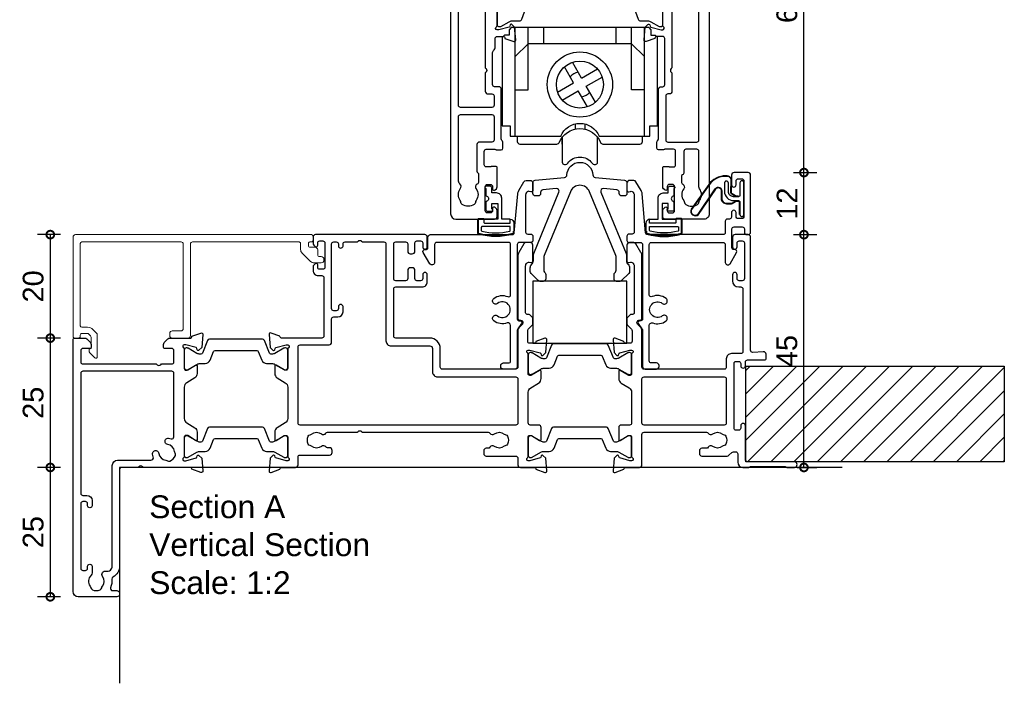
# Model space of a CAD drawing. Header units: millimetres. Extents: x -5338 to 20549, y -6356 to 8276.
# Tile 157 of 176: x 13194 to 13385, y 4658 to 4786. Entities that reach past the tile are written whole.
import ezdxf

# ---------------------------------------------------------------- set-up
doc = ezdxf.new("R2010")
doc.units = ezdxf.units.MM
doc.header["$PDMODE"] = 1
doc.header["$PDSIZE"] = 5
for name, color, linetype in [('Extrusion', 2, 'Continuous'), ('Gray', 8, 'Continuous'), ('polyamide', 6, 'Continuous'), ('Seals', 1, 'Continuous')]:
    doc.layers.add(name, color=color, linetype=linetype)
doc.layers.add('UNO-Dark Grey', color=7, linetype='Continuous', lineweight=13, true_color=0x44474e)
doc.styles.add('UNO Text', font='arial.ttf')
doc.dimstyles.new('UNO', dxfattribs={"dimtxt": 2, "dimasz": 1.5, "dimexe": 1.25, "dimexo": 0.625, "dimtad": 1, "dimdec": 1, "dimzin": 9, "dimtxsty": 'UNO Text', "dimblk": 'DOTSMALL', "dimcen": 2.5, "dimadec": 0, "dimazin": 0, "dimtfac": 1, "dimtdec": 1, "dimtmove": 0, "dimatfit": 3, "dimfxl": 1, "dimfxlon": 1, "dimarcsym": 0})

# ---------------------------------------------------------------- blocks, each defined once
blk = doc.blocks.new('523000')
at = {"layer": 'Extrusion'}
for points in [[(40.3, 25, -0.414214), (40, 25.3), (40, 25.36), (38.3, 25.98, 0.548619), (37.9, 25.67), (38.12, 23.2), (38.66, 22.66, 0.57735), (38.99, 22.75), (39.07, 23.02, -0.267949), (39.21, 23.17), (41.2, 23.7), (41.5, 23.7, -0.767327), (41.65, 23.14, 0.267949), (41.5, 22.88), (41.5, 19.1, -0.414214), (41.2, 18.8), (40.98, 18.8, -0.137872), (40.83, 18.84), (39.3, 19.77, 0.592116), (39, 19.6), (39, 18.18, 0.261413), (39.48, 17.32), (41.02, 16.38, -0.261413), (41.5, 15.53), (41.5, 9.47, -0.261413), (41.02, 8.62), (39.48, 7.68, 0.261413), (39, 6.82), (39, 5.4, 0.592197), (39.3, 5.23), (40.83, 6.16, -0.137872), (40.98, 6.2), (41.2, 6.2, -0.414214), (41.5, 5.9), (41.5, 2.12, 0.267949), (41.65, 1.86, -0.767327), (41.5, 1.3), (41.2, 1.3), (39.21, 1.83, -0.267949), (39.07, 1.97), (38.99, 2.25, 0.57735), (38.66, 2.34), (38.12, 1.8), (37.9, -0.67, 0.548619), (38.3, -0.98), (40, -0.36), (40, -0.3, -0.414214), (40.3, 0), (43, 0, 0.414204), (43.5, 0.5), (43.5, 2, -0.414209), (43.9, 2.4), (49.6, 2.4, 0.414214), (50.1, 2.9), (50.1, 3.3, 0.414214), (49.6, 3.8), (49.19, 3.8, -0.232669), (48.87, 3.96, 0.413695), (48.03, 4.07, -0.347914), (46.13, 4.1, 0.12305), (45.82, 4.24, -0.239143), (45.47, 4.52, -0.223031), (45.47, 6.03, -0.239134), (45.82, 6.31, 0.12305), (46.13, 6.45, -0.348271), (48.03, 6.48, 0.431749), (48.89, 6.62, -0.24887), (49.22, 6.8), (54.95, 6.8), (55.1, 6.95, -0.414214), (55.8, 6.95), (55.95, 6.8), (80.28, 6.8, -0.24887), (80.61, 6.62, 0.431749), (81.47, 6.48, -0.348271), (83.37, 6.45, 0.12305), (83.68, 6.31, -0.239134), (84.03, 6.03, -0.223031), (84.03, 4.52, -0.239143), (83.68, 4.24, 0.12305), (83.37, 4.1, -0.347914), (81.47, 4.07, 0.449553), (80.59, 3.9, -0.264766), (80.24, 3.7), (79.9, 3.7, 0.414214), (79.4, 3.2), (79.4, 2.7, 0.414214), (79.9, 2.2), (85.6, 2.2, -0.414214), (86, 1.8), (86, 0.5, 0.414214), (86.5, 0), (89.2, 0, -0.414214), (89.5, -0.3), (89.5, -0.36), (91.2, -0.98, 0.548619), (91.6, -0.67), (91.38, 1.8), (90.84, 2.34, 0.57735), (90.51, 2.25), (90.43, 1.97, -0.267949), (90.29, 1.83), (88.3, 1.3), (88, 1.3, -0.767327), (87.85, 1.86, 0.267949), (88, 2.12), (88, 5.9, -0.414214), (88.3, 6.2), (88.52, 6.2, -0.137872), (88.67, 6.16), (90.2, 5.23, 0.585524), (90.5, 5.4), (90.5, 7.7, 0.414214), (90, 8.2), (88.4, 8.2, -0.414214), (88, 8.6), (88, 14.53, -0.261414), (88.48, 15.38), (90.02, 16.32, 0.261413), (90.5, 17.18), (90.5, 18.6, 0.585524), (90.2, 18.77), (88.67, 17.84, -0.137872), (88.52, 17.8), (88.3, 17.8, -0.414214), (88, 18.1), (88, 21.88, 0.267949), (87.85, 22.14, -0.767327), (88, 22.7), (88.3, 22.7), (90.29, 22.17, -0.267949), (90.43, 22.02), (90.51, 21.75, 0.57735), (90.84, 21.66), (91.38, 22.2), (91.6, 24.67, 0.548619), (91.2, 24.98), (89.5, 24.36), (89.5, 24.3, -0.414215), (89.2, 24), (88.3, 24, -0.41421), (87.9, 24.4), (87.9, 26.44, -0.198912), (88.02, 26.72), (88.78, 27.49, 0.198912), (88.9, 27.77), (88.9, 28.74, 0.198912), (88.78, 29.02), (88.31, 29.49, 0.198912), (88.1, 29.58), (87.8, 29.58, -0.414214), (87.5, 29.88), (87.5, 38.99, -0.131653), (87.57, 39.24), (87.68, 39.43, -0.329485), (88.22, 39.67), (88.52, 39.6, 0.493145), (88.9, 39.89), (88.9, 42.98, 0.414213), (88.4, 43.48), (87.59, 43.48, 0.259846), (87.16, 43.22), (86.2, 41.57, 0.131653), (86, 40.82), (86, 28.78, 0.407752), (86.3, 28.48), (86.59, 28.48, -0.593276), (86.87, 27.7), (86.29, 27.12, 0.198843), (86, 26.41), (86, 19.4, -0.413819), (85.6, 19), (71.4, 19, -0.414214), (71, 19.4), (71, 23, 0.414214), (69, 25), (62.4, 25, -0.414214), (62, 25.4), (62, 34.5, -0.41422), (62.4, 34.9), (67.5, 34.9, 0.414222), (68.5, 35.9), (68.5, 37.25, 1), (67.6, 37.25), (67.6, 36.5, -0.414212), (67.2, 36.1), (66.5, 36.1, -0.414214), (66.1, 36.5), (66.1, 38.1, 0.414214), (65.6, 38.6), (65.2, 38.6, 0.414214), (64.7, 38.1), (64.7, 36.5, -0.414214), (64.3, 36.1), (62.4, 36.1, -0.414214), (62, 36.5), (62, 43.2, -0.414213), (62.4, 43.6), (64.3, 43.6, -0.414214), (64.7, 43.2), (64.7, 41.8, 0.414214), (65.2, 41.3), (65.6, 41.3, 0.414214), (66.1, 41.8), (66.1, 43.4, -0.414213), (66.5, 43.8), (67.2, 43.8, -0.414214), (67.6, 43.4), (67.6, 42.65, 1), (68.5, 42.65), (68.5, 44.5, 0.414214), (68, 45), (46.9, 45, 0.414214), (46.4, 44.5), (46.4, 43.33, 0.198912), (46.55, 42.98), (46.79, 42.74, 0.198912), (47, 42.65, 0.414214), (47.3, 42.95), (47.3, 43.4, -0.414224), (47.7, 43.8), (48.3, 43.8, -0.414198), (48.7, 43.4), (48.7, 38.7, -0.414229), (48.3, 38.3), (47.7, 38.3, -0.414281), (47.3, 38.7), (47.3, 39.15, 0.414214), (47, 39.45, 0.198912), (46.79, 39.36), (46.55, 39.12, 0.198912), (46.4, 38.77), (46.4, 38.1, 0.414222), (47.4, 37.1), (48.1, 37.1, -0.414212), (48.5, 36.7), (48.5, 25.4, -0.414214), (48.1, 25)], [(52.6, 43.6), (54.95, 43.6), (55.1, 43.75, -0.414214), (55.8, 43.75), (55.95, 43.6), (60.1, 43.6, -0.414214), (60.5, 43.2), (60.5, 24.5, 0.414214), (61.5, 23.5), (69, 23.5, -0.414214), (69.5, 23), (69.5, 18.5, 0.414215), (70.5, 17.5), (85.6, 17.5, -0.414214), (86, 17.1), (86, 8.6, -0.414214), (85.6, 8.2), (43.9, 8.2, -0.414213), (43.5, 8.6), (43.5, 23.3, -0.414215), (43.9, 23.7), (49.5, 23.7, 0.414214), (50, 24.2), (50, 28.7, -0.414199), (50.4, 29.1), (51.2, 29.1, 0.414202), (52.2, 30.1), (52.2, 31.1, 0.889365), (51.3, 31.1), (51.3, 30.7, -0.414214), (50.9, 30.3), (50.4, 30.3, -0.414202), (50, 30.7), (50, 43.2, -0.414213), (50.4, 43.6), (50.9, 43.6, -0.414215), (51.3, 43.2), (51.3, 42.8, 0.889355), (52.2, 42.8), (52.2, 43.2, -0.414227)], [(128.5, 2.62), (128.5, 1, 0.41415), (129.5, 0), (130.63, 0, 0.198962), (130.84, 0.09), (130.86, 0.11, -0.198912), (131.07, 0.2), (137.55, 0.2, -0.198912), (137.77, 0.11), (137.79, 0.09, 0.198912), (138, 0), (139.5, 0, 0.909045), (139.5, 1.1), (130.4, 1.1, -0.414214), (130, 1.5), (130, 8.05, 0.999958), (129.1, 8.05), (129.1, 7.6, -0.414214), (128.7, 7.2), (128.2, 7.2, -0.414202), (127.8, 7.6), (127.8, 20.1, -0.414213), (128.2, 20.5), (128.7, 20.5, -0.414215), (129.1, 20.1), (129.1, 19.65, 0.999887), (130, 19.65), (130, 20.4, -0.414219), (130.4, 20.8), (133.7, 20.8, 0.414214), (134, 21.1), (134, 21.87, 0.440011), (133.46, 22.36), (131.42, 22.24, -0.432533), (131, 22.64), (131, 44.5, 0.414214), (130.5, 45), (128, 45, 0.414214), (127.5, 44.5), (127.5, 42.65, 1), (128.4, 42.65), (128.4, 43.4, -0.414214), (128.8, 43.8), (129.4, 43.8, -0.414214), (129.8, 43.4), (129.8, 36.5, -0.414214), (129.4, 36.1), (128.8, 36.1, -0.414214), (128.4, 36.5), (128.4, 37.25, 1), (127.5, 37.25), (127.5, 36.1, 0.414211), (128.7, 34.9), (129.1, 34.9, -0.414213), (129.5, 34.5), (129.5, 22.4, -0.414212), (129.1, 22), (127.3, 22, 0.414214), (126.3, 21), (126.3, 19.4, -0.414214), (125.9, 19), (110.4, 19, -0.41431), (110, 19.4), (110, 26.41, 0.198912), (109.71, 27.12), (109.13, 27.7, -0.593276), (109.41, 28.48), (109.7, 28.48, 0.407752), (110, 28.78), (110, 40.82, 0.131653), (109.8, 41.57), (108.84, 43.22, 0.259212), (108.41, 43.48), (107.6, 43.48, 0.414213), (107.1, 42.98), (107.1, 39.89, 0.493145), (107.48, 39.6), (107.78, 39.67, -0.329451), (108.32, 39.43), (108.43, 39.24, -0.131652), (108.5, 38.99), (108.5, 29.88, -0.414214), (108.2, 29.58), (107.9, 29.58, 0.198912), (107.69, 29.49), (107.18, 28.98, 0.198912), (107.1, 28.77), (107.1, 27.74, 0.198912), (107.18, 27.53), (107.98, 26.72, -0.198912), (108.1, 26.44), (108.1, 24.4, -0.414211), (107.7, 24), (106.8, 24, -0.414218), (106.5, 24.3), (106.5, 24.36), (104.8, 24.98, 0.548619), (104.4, 24.67), (104.62, 22.2), (105.16, 21.66, 0.57735), (105.49, 21.75), (105.57, 22.02, -0.267949), (105.71, 22.17), (107.66, 22.69, -0.065543), (107.74, 22.7), (108, 22.7, -0.767332), (108.15, 22.14, 0.267949), (108, 21.88), (108, 18.1, -0.414214), (107.7, 17.8), (107.48, 17.8, -0.137872), (107.33, 17.84), (105.8, 18.77, 0.585524), (105.5, 18.6), (105.5, 17.18, 0.261413), (105.98, 16.32), (107.52, 15.38, -0.261413), (108, 14.53), (108, 8.6, -0.414218), (107.6, 8.2), (106, 8.2, 0.414451), (105.5, 7.7), (105.5, 5.4, 0.585524), (105.8, 5.23), (107.33, 6.16, -0.137872), (107.48, 6.2), (107.7, 6.2, -0.414214), (108, 5.9), (108, 2.12, 0.267949), (108.15, 1.86, -0.767327), (108, 1.3), (107.74, 1.3, -0.065543), (107.66, 1.31), (105.71, 1.83, -0.267949), (105.57, 1.97), (105.49, 2.25, 0.57735), (105.16, 2.34), (104.62, 1.8), (104.4, -0.67, 0.548619), (104.8, -0.98), (106.5, -0.36), (106.5, -0.3, -0.413627), (106.8, 0), (109.5, 0, 0.413574), (110, 0.5), (110, 6.4, -0.415226), (110.4, 6.8), (122.48, 6.8, -0.248869), (122.81, 6.62, 0.431747), (123.67, 6.48, -0.348271), (125.57, 6.45, 0.12305), (125.88, 6.31, -0.239134), (126.23, 6.03, -0.223031), (126.23, 4.52, -0.239143), (125.88, 4.24, 0.12305), (125.57, 4.1, -0.347914), (123.67, 4.07, 0.449552), (122.79, 3.9, -0.264766), (122.44, 3.7), (121.6, 3.7, 0.414214), (121.1, 3.2), (121.1, 2.7, 0.414214), (121.6, 2.2), (126.47, 2.2, 0.198912), (126.82, 2.35), (127.35, 2.88, -0.198912), (127.71, 3.02), (128.1, 3.02, -0.414214)], [(23.52, 17.32), (21.98, 16.38, 0.261413), (21.5, 15.53), (21.5, 9.47, 0.261413), (21.98, 8.62), (23.52, 7.68, -0.261413), (24, 6.82), (24, 5.4, -0.585524), (23.7, 5.23), (22.17, 6.16, 0.137872), (22.02, 6.2), (21.8, 6.2, 0.414214), (21.5, 5.9), (21.5, 2.12, -0.267769), (21.35, 1.86, 0.76736), (21.5, 1.3), (21.76, 1.3, 0.065543), (21.84, 1.31), (23.79, 1.83, 0.267949), (23.93, 1.97), (24.01, 2.25, -0.57735), (24.34, 2.34), (24.88, 1.8), (25.1, -0.67, -0.548619), (24.7, -0.98), (23, -0.36), (23, -0.3, 0.414071), (22.7, 0), (13.6, 0), (13.45, 0.15, 0.414214), (12.75, 0.15), (12.6, 0), (9.4, 0, 0.414214), (9, -0.4), (9, -19.07, -0.277503), (7.71, -21.19, 0.316398), (7.5, -21.6, -0.138989), (7.26, -23.24, 0.543442), (7.63, -23.8), (8.5, -23.8, -0.414081), (9, -24.3), (9, -24.5, -0.414214), (8.5, -25), (1, -25, -0.414213), (0, -24), (0, 24.7, -0.414214), (0.3, 25), (2.29, 25, -0.198912), (2.65, 24.85), (3.35, 24.15, -0.198913), (3.5, 23.79), (3.5, 23.3, -0.414214), (3.2, 23), (1.9, 23, 0.414214), (1.5, 22.6), (1.5, 20.4, 0.414214), (1.9, 20), (16.1, 20), (16.25, 19.85, 0.414214), (16.95, 19.85), (17.1, 20), (19.1, 20, 0.414214), (19.5, 20.4), (19.5, 22.6, 0.414214), (19.1, 23), (17.8, 23, -0.414214), (17.5, 23.3), (17.5, 23.79, -0.2), (17.65, 24.15), (18.35, 24.85, -0.2), (18.71, 25), (22.7, 25, 0.414071), (23, 25.3), (23, 25.36), (24.7, 25.98, -0.548619), (25.1, 25.67), (24.88, 23.2), (24.34, 22.66, -0.57735), (24.01, 22.75), (23.93, 23.02, 0.267949), (23.79, 23.17), (21.84, 23.69, 0.065543), (21.76, 23.7), (21.5, 23.7, 0.76736), (21.35, 23.14, -0.267949), (21.5, 22.88), (21.5, 19.1, 0.414214), (21.8, 18.8), (22.02, 18.8, 0.137872), (22.17, 18.84), (23.7, 19.77, -0.585524), (24, 19.6), (24, 18.18, -0.261413)], [(19.5, 18.2, 0.414214), (19.1, 18.6), (1.9, 18.6, 0.414214), (1.5, 18.2), (1.5, -5, 0.414214), (1.9, -5.4), (2.7, -5.4, -0.414202), (3.7, -6.4), (3.7, -7.4, -0.889365), (2.8, -7.4), (2.8, -7, 0.414214), (2.4, -6.6), (1.9, -6.6, 0.414202), (1.5, -7), (1.5, -19.5, 0.414213), (1.9, -19.9), (2.4, -19.9, 0.414215), (2.8, -19.5), (2.8, -19.1, -0.889355), (3.7, -19.1), (3.7, -20.39, -0.219162), (3.49, -20.85, 0.403571), (3.32, -22.97, -0.12305), (3.46, -23.28, 0.239134), (3.74, -23.63, 0.221126), (5.26, -23.63, 0.239134), (5.54, -23.28, -0.12305), (5.68, -22.97, 0.347448), (5.72, -21.07, -0.702074), (6.38, -20.04, 0.481745), (7.6, -19.06), (7.6, 0.4, -0.414156), (8.6, 1.4), (15.04, 1.4, 0.513003), (15.51, 2.06, -0.048433), (15.39, 2.57, -1.000832), (16.58, 2.73, 0.348271), (17.95, 1.41, -0.12305), (18.27, 1.3, 0.239134), (18.72, 1.24, 0.221428), (19.79, 2.31, 0.239134), (19.74, 2.76, -0.12305), (19.62, 3.08, 0.348271), (18.3, 4.45, -1.000832), (18.46, 5.64, -0.04846), (18.97, 5.52, 0.513039), (19.5, 5.9)], [(110.4, 17.5), (125.9, 17.5, -0.414214), (126.3, 17.1), (126.3, 8.6, -0.414214), (125.9, 8.2), (110.4, 8.2, -0.414214), (110, 8.6), (110, 17.1, -0.414211)]]:
    blk.add_lwpolyline(points, format="xyb", close=True, dxfattribs=at)
at = {"layer": 'polyamide'}
for points in [[(22.05, 23.09), (21.9, 23.09, 0.414214), (21.5, 22.69), (21.5, 19.29, 0.414214), (21.9, 18.89), (22.05, 18.89, 0.131652), (22.25, 18.94), (23.96, 19.93, -0.131652), (24.56, 20.09), (25.57, 20.09, 0.305731), (26.5, 20.71), (27.18, 22.4, -0.305731), (27.45, 22.59), (35.55, 22.59, -0.305731), (35.82, 22.4), (36.5, 20.71, 0.305731), (37.43, 20.09), (38.44, 20.09, -0.131652), (39.04, 19.93), (40.75, 18.94, 0.131652), (40.95, 18.89), (41.1, 18.89, 0.414214), (41.5, 19.29), (41.5, 22.69, 0.414214), (41.1, 23.09), (40.95, 23.09, 0.131652), (40.75, 23.03), (39.04, 22.05, -0.131652), (38.44, 21.89), (38.26, 21.89, -0.305731), (37.98, 22.08), (36.99, 24.54, 0.305731), (36.62, 24.79), (36.62, 24.79), (26.38, 24.79, 0.305731), (26.01, 24.54), (25.02, 22.08, -0.305731), (24.74, 21.89), (24.56, 21.89, -0.131652), (23.96, 22.05), (22.25, 23.03, 0.131652)], [(88.55, 22.19), (88.4, 22.19, 0.414214), (88, 21.79), (88, 18.39, 0.414214), (88.4, 17.99), (88.55, 17.99, 0.131652), (88.75, 18.04), (90.46, 19.03, -0.131652), (91.06, 19.19), (92.07, 19.19, 0.305731), (92.99, 19.81), (93.68, 21.5, -0.305731), (93.95, 21.69), (102.04, 21.69, -0.305731), (102.32, 21.5), (103, 19.81, 0.305731), (103.93, 19.19), (104.94, 19.19, -0.131652), (105.54, 19.03), (107.25, 18.04, 0.131652), (107.45, 17.99), (107.6, 17.99, 0.414214), (108, 18.39), (108, 21.79, 0.414214), (107.6, 22.19), (107.45, 22.19, 0.131652), (107.25, 22.14), (105.54, 21.15, -0.131652), (104.94, 20.99), (104.76, 20.99, -0.305731), (104.48, 21.18), (103.49, 23.64, 0.305731), (103.12, 23.89), (103.12, 23.89), (92.88, 23.89, 0.305731), (92.51, 23.64), (91.52, 21.18, -0.305731), (91.24, 20.99), (91.06, 20.99, -0.131652), (90.46, 21.15), (88.75, 22.14, 0.131652)], [(22.05, 6.11), (21.9, 6.11, 0.414214), (21.5, 5.71), (21.5, 2.31, 0.414214), (21.9, 1.91), (22.05, 1.91, 0.131652), (22.25, 1.97), (23.96, 2.95, -0.131652), (24.56, 3.11), (25.57, 3.11, 0.305731), (26.5, 3.74), (27.18, 5.42, -0.305731), (27.45, 5.61), (35.55, 5.61, -0.305731), (35.82, 5.42), (36.5, 3.74, 0.305731), (37.43, 3.11), (38.44, 3.11, -0.131652), (39.04, 2.95), (40.75, 1.97, 0.131652), (40.95, 1.91), (41.1, 1.91, 0.414214), (41.5, 2.31), (41.5, 5.71, 0.414214), (41.1, 6.11), (40.95, 6.11, 0.131652), (40.75, 6.06), (39.04, 5.07, -0.131652), (38.44, 4.91), (38.26, 4.91, -0.305731), (37.98, 5.1), (36.99, 7.56, 0.305731), (36.62, 7.81), (36.62, 7.81), (26.38, 7.81, 0.305731), (26.01, 7.56), (25.02, 5.1, -0.305731), (24.74, 4.91), (24.56, 4.91, -0.131652), (23.96, 5.07), (22.25, 6.06, 0.131652)], [(88.55, 6.11), (88.4, 6.11, 0.414214), (88, 5.71), (88, 2.31, 0.414214), (88.4, 1.91), (88.55, 1.91, 0.131652), (88.75, 1.96), (90.46, 2.95, -0.131652), (91.06, 3.11), (92.07, 3.11, 0.305731), (92.99, 3.74), (93.68, 5.42, -0.305731), (93.95, 5.61), (102.04, 5.61, -0.305731), (102.32, 5.42), (103, 3.74, 0.305731), (103.93, 3.11), (104.94, 3.11, -0.131652), (105.54, 2.95), (107.25, 1.96, 0.131652), (107.45, 1.91), (107.6, 1.91, 0.414214), (108, 2.31), (108, 5.71, 0.414214), (107.6, 6.11), (107.45, 6.11, 0.131652), (107.25, 6.06), (105.54, 5.07, -0.131652), (104.94, 4.91), (104.76, 4.91, -0.305731), (104.48, 5.1), (103.49, 7.56, 0.305731), (103.12, 7.81), (103.12, 7.81), (92.88, 7.81, 0.305731), (92.51, 7.56), (91.52, 5.1, -0.305731), (91.24, 4.91), (91.06, 4.91, -0.131652), (90.46, 5.07), (88.75, 6.06, 0.131652)]]:
    blk.add_lwpolyline(points, format="xyb", close=True, dxfattribs=at)
blk = doc.blocks.new('523200')
at = {"layer": 'Extrusion'}
for points in [[(41, 35.3), (39.8, 35.3, 0.414199), (39.5, 35), (39.5, 34.94), (37.8, 34.32, -0.548619), (37.4, 34.63), (37.62, 37.1), (38.16, 37.64, -0.57735), (38.49, 37.55), (38.57, 37.27, 0.267949), (38.71, 37.13), (40.7, 36.6), (41, 36.6, 0.767301), (41.15, 37.16, -0.267949), (41, 37.42), (41, 41.2, 0.414214), (40.7, 41.5), (40.48, 41.5, 0.137872), (40.33, 41.46), (38.8, 40.53, -0.585524), (38.5, 40.7), (38.5, 43, -0.414214), (39, 43.5), (40.1, 43.5, 0.414214), (40.6, 44), (40.6, 57.3, 0.414214), (40.2, 57.7), (37.4, 57.7, -0.400272), (36.9, 58.18, 0.400272), (36.4, 58.65), (33.05, 58.65, -0.414214), (32.55, 59.15), (32.55, 61.41, -0.585524), (32.85, 61.58), (34.38, 60.65, 0.137872), (34.53, 60.6), (34.75, 60.6, 0.414214), (35.05, 60.9), (35.05, 64.68, -0.267949), (35.2, 64.94, 0.767327), (35.05, 65.5), (34.75, 65.5), (32.76, 64.97, 0.267949), (32.62, 64.83), (32.54, 64.55, -0.57735), (32.21, 64.46), (31.67, 65), (31.45, 67.48, -0.548619), (31.85, 67.78), (33.55, 67.17), (33.55, 67.1, 0.414214), (33.85, 66.8), (34.95, 66.8, 0.414214), (35.35, 67.2), (35.35, 72.5, -0.414214), (35.85, 73), (48.2, 73, 0.414214), (48.6, 73.4), (48.6, 84.7, 0.414216), (48.2, 85.1), (47.4, 85.1, -0.414215), (46.4, 86.1), (46.4, 86.77, -0.198912), (46.55, 87.12), (46.79, 87.36, -0.198912), (47, 87.45, -0.414214), (47.3, 87.15), (47.3, 86.7, 0.414214), (47.7, 86.3), (48.3, 86.3, 0.414214), (48.7, 86.7), (48.7, 91.4, 0.414214), (48.3, 91.8), (47.7, 91.8, 0.414214), (47.3, 91.4), (47.3, 90.95, -0.414214), (47, 90.65, -0.198912), (46.79, 90.74), (46.55, 90.98, -0.198912), (46.4, 91.33), (46.4, 92.5, -0.414214), (46.9, 93), (49.7, 93, -0.414214), (50, 92.7), (50, 1, -0.414214), (49, 0), (41.5, 0, -0.414214), (41, 0.5), (41, 1.67, -0.198912), (41.15, 2.02), (41.39, 2.26, -0.198912), (41.6, 2.35, -0.414214), (41.9, 2.05), (41.9, 1.6, 0.414214), (42.3, 1.2), (42.9, 1.2, 0.414214), (43.3, 1.6), (43.3, 6.3, 0.414214), (42.9, 6.7), (42.3, 6.7, 0.414214), (41.9, 6.3), (41.9, 5.85, -0.414214), (41.6, 5.55, -0.198912), (41.39, 5.64), (41.15, 5.88, -0.198912), (41, 6.23), (41, 9.9, -0.414214), (41.3, 10.2), (41.99, 10.2, -0.147449), (42.16, 10.15, 0.147434), (42.32, 10.1), (43.1, 10.1, 0.414199), (43.5, 10.5), (43.5, 13.1, 0.414199), (43.1, 13.5), (41.42, 13.5, 0.147434), (41.26, 13.45, -0.147449), (41.09, 13.4), (40.2, 13.4, -0.414195), (39.9, 13.7), (39.9, 14.91, -0.245423), (40.03, 15.16, 0.245419), (40.2, 15.49), (40.2, 25.1, -0.414214), (40.7, 25.6), (41, 25.6, 0.414214), (41.4, 26), (41.4, 34.9, 0.414214)], [(8.23, 32.48), (8.32, 32.57, 0.198912), (8.61, 33.28), (8.61, 34.9, -0.414229), (9.01, 35.3), (10.2, 35.3, -0.41507), (10.5, 35), (10.5, 34.94), (12.2, 34.32, 0.548619), (12.6, 34.63), (12.38, 37.1), (11.84, 37.64, 0.57735), (11.51, 37.55), (11.43, 37.27, -0.267949), (11.29, 37.13), (9.3, 36.6), (9, 36.6, -0.767848), (8.85, 37.16, 0.267949), (9, 37.42), (9, 41.2, -0.414214), (9.3, 41.5), (9.52, 41.5, -0.137872), (9.67, 41.46), (11.2, 40.53, 0.585524), (11.5, 40.7), (11.5, 43, 0.414214), (11, 43.5), (9.8, 43.5, -0.414214), (9.4, 43.9), (9.4, 57.3, -0.414214), (9.8, 57.7), (13.05, 57.7, 0.414214), (13.55, 58.2), (13.55, 61.41, 0.585524), (13.25, 61.58), (11.72, 60.65, -0.137872), (11.57, 60.6), (11.35, 60.6, -0.414214), (11.05, 60.9), (11.05, 64.68, 0.267949), (10.9, 64.94, -0.767356), (11.05, 65.5), (11.35, 65.5), (13.37, 64.96, -0.216), (13.48, 64.83), (13.56, 64.55, 0.57735), (13.89, 64.46), (14.43, 65), (14.65, 67.48, 0.548619), (14.25, 67.78), (12.55, 67.17), (12.55, 67.1, -0.414258), (12.25, 66.8), (11.45, 66.8, -0.414214), (11.05, 67.2), (11.05, 67.5, 0.414214), (10.55, 68), (1.9, 68, -0.414214), (1.5, 68.4), (1.5, 70.6, -0.414214), (1.9, 71), (3.2, 71, 0.414214), (3.5, 71.3), (3.5, 71.79, 0.198913), (3.35, 72.15), (2.65, 72.85, 0.198912), (2.29, 73), (0.3, 73, 0.414214), (0, 72.7), (0, 1, 0.414213), (1, 0), (8.5, 0, 0.414214), (9, 0.5), (9, 1.67, 0.198912), (8.85, 2.02), (8.61, 2.26, 0.198912), (8.4, 2.35, 0.414214), (8.1, 2.05), (8.1, 1.6, -0.414214), (7.7, 1.2), (7.1, 1.2, -0.414214), (6.7, 1.6), (6.7, 6.3, -0.414214), (7.1, 6.7), (7.7, 6.7, -0.414214), (8.1, 6.3), (8.1, 5.85, 0.414214), (8.4, 5.55, 0.198912), (8.61, 5.64), (8.85, 5.88, 0.198912), (9, 6.23), (9, 9.9, 0.414214), (8.7, 10.2), (8.01, 10.2, 0.147449), (7.84, 10.15, -0.147434), (7.68, 10.1), (6.9, 10.1, -0.414199), (6.5, 10.5), (6.5, 13.1, -0.414199), (6.9, 13.5), (8.58, 13.5, -0.147434), (8.74, 13.45, 0.147449), (8.91, 13.4), (9.8, 13.4, 0.414195), (10.1, 13.7), (10.1, 14.85, 0.213579), (9.93, 15.22, -0.213492), (9.8, 15.52), (9.8, 25.1, 0.414205), (9.3, 25.6), (8.51, 25.6, -0.414214), (8.11, 26), (8.11, 32.2, -0.198912)], [(37.25, 61.3), (47.6, 61.3, 0.414214), (48, 61.7), (48, 71, 0.414214), (47.6, 71.4), (37.25, 71.4, 0.414214), (36.85, 71), (36.85, 61.7, 0.414214)], [(7.21, 24.2), (8, 24.2, -0.414214), (8.4, 23.8), (8.4, 22, -0.414214), (8, 21.6), (1.91, 21.6, -0.414214), (1.51, 22), (1.51, 66.2, -0.414214), (1.91, 66.6), (6.31, 66.6, -0.414214), (6.71, 66.2), (6.71, 60.9, 0.374777), (7.05, 60.5, -0.374777), (7.4, 60.11), (7.4, 43.9, -0.347172), (7.09, 43.51, 0.347172), (6.71, 43.02), (6.71, 29.25), (6.85, 29.1, -0.414214), (6.85, 28.4), (6.71, 28.25), (6.71, 24.7, 0.414214)], [(42.58, 43.73, -0.250491), (42.8, 43.31), (42.8, 29.25), (42.65, 29.1, 0.414214), (42.65, 28.4), (42.8, 28.25), (42.8, 24.7, -0.414214), (42.3, 24.2), (42, 24.2, 0.414214), (41.6, 23.8), (41.6, 15.3, 0.414214), (42, 14.9), (47.6, 14.9, 0.414214), (48, 15.3), (48, 59.5, 0.414214), (47.6, 59.9), (43.2, 59.9, 0.414214), (42.8, 59.5), (42.8, 53.27, -0.250492), (42.58, 52.86, 0.250492), (42.4, 52.52), (42.4, 44.06, 0.250491)], [(1.51, 19.8, -0.414214), (1.91, 20.2), (8, 20.2, -0.414214), (8.4, 19.8), (8.4, 15.3, -0.414214), (8, 14.9), (5.6, 14.9, 0.414214), (5.1, 14.4), (5.1, 9.3, 0.213426), (5.27, 8.93, -0.213427), (5.4, 8.63), (5.4, 7.21, -0.282791), (5.13, 6.76, 0.443984), (4.89, 5.9, -0.336408), (4.93, 3.6, 0.14398), (4.8, 3.24, -0.245791), (4.55, 2.82, -0.280014), (2.25, 2.82, -0.245791), (2, 3.24, 0.14398), (1.87, 3.6, -0.330962), (1.88, 5.86, 0.379919), (1.81, 6.79, -0.20441), (1.5, 7.51)], [(45.1, 13.1), (45.1, 9, -0.28209), (44.83, 8.55, 0.282093), (44.61, 8.2), (44.61, 7.21, 0.280472), (44.88, 6.76, -0.464553), (45.08, 5.87, 0.330962), (45.07, 3.6, -0.14398), (45.2, 3.24, 0.245791), (45.45, 2.83, 0.280014), (47.75, 2.83, 0.245791), (48, 3.24, -0.14398), (48.13, 3.6, 0.326753), (48.13, 5.85, -0.158963), (48, 6.26), (48, 13.1, 0.414214), (47.6, 13.5), (45.5, 13.5, 0.414213)]]:
    blk.add_lwpolyline(points, format="xyb", close=True, dxfattribs=at)
at = {"layer": 'polyamide'}
for points in [[(18.3, 72.19, -0.267949), (18.56, 72.34), (20.7, 72.34, -0.414214), (21, 72.04), (21, 67.59, 0.338592), (21.41, 67.14), (29.35, 67.14, -0.258663), (29.69, 66.95), (31.49, 64.07, 0.258663), (32.17, 63.69), (32.2, 63.69, 0.131652), (32.4, 63.74), (34.32, 64.85, -0.131652), (34.47, 64.89), (34.65, 64.89, -0.414214), (35.05, 64.49), (35.05, 61.09, -0.414214), (34.65, 60.69), (34.47, 60.69, -0.131652), (34.32, 60.73), (32.4, 61.84, 0.131652), (32.2, 61.89), (31.28, 61.89, -0.258618), (30.43, 62.36), (28.81, 64.96, 0.258618), (28.13, 65.34), (17.97, 65.34, 0.258618), (17.29, 64.96), (15.67, 62.36, -0.258618), (14.82, 61.89), (14, 61.89, 0.131652), (13.6, 61.78), (11.78, 60.73, -0.131652), (11.63, 60.69), (11.45, 60.69, -0.414214), (11.05, 61.09), (11.05, 64.49, -0.414214), (11.45, 64.89), (11.63, 64.89, -0.131652), (11.78, 64.85), (13.6, 63.8, 0.213147), (14, 63.69), (14.15, 63.69, 0.258618), (14.49, 63.88), (16.41, 66.95, -0.258618), (16.75, 67.14), (19.09, 67.14, 0.329573), (19.5, 67.57), (19.5, 70.64, 0.414214), (19.2, 70.94), (18.1, 70.94, -0.57735), (17.84, 71.39)], [(41, 37.51), (41, 41.01, 0.414214), (40.6, 41.41), (40.39, 41.41, 0.125779), (40.3, 41.39), (38.71, 40.47, -0.131829), (38.11, 40.31), (37.97, 40.31, -0.315299), (37.68, 40.51), (36.82, 42.88, 0.315299), (36.35, 43.21), (25, 43.21), (13.65, 43.21, 0.315299), (13.18, 42.88), (12.32, 40.51, -0.315299), (12.03, 40.31), (11.89, 40.31, -0.131829), (11.29, 40.47), (9.66, 41.41), (9.3, 41.41, 0.414214), (9, 41.11), (9, 37.61, 0.414214), (9.4, 37.21), (9.61, 37.21, 0.125778), (9.7, 37.24), (11.29, 38.15, -0.131829), (11.89, 38.31), (13.29, 38.31, 0.315299), (13.76, 38.64), (14.53, 40.75, -0.315299), (15.47, 41.41), (25, 41.41), (34.53, 41.41, -0.315299), (35.47, 40.75), (36.24, 38.64, 0.315299), (36.71, 38.31), (38.11, 38.31, -0.131829), (38.71, 38.15), (40.34, 37.21), (40.7, 37.21, 0.414214)]]:
    blk.add_lwpolyline(points, format="xyb", close=True, dxfattribs=at)
blk = doc.blocks.new('523400-0')
at = {"layer": 'Extrusion', "lineweight": 18}
blk.add_lwpolyline([(45.9, 14.84), (44.29, 16.45, -0.198912), (44, 17.15), (44, 18.3, 0.414214), (43.7, 18.6), (23.1, 18.6, 0.414214), (22.7, 18.2), (22.7, 0.5, -0.414214), (22.2, 0), (19.2, 0, -0.414214), (18.7, 0.5), (18.7, 0.9, -0.414214), (19.2, 1.4), (20.9, 1.4, 0.414214), (21.3, 1.8), (21.3, 18.2, 0.414214), (20.9, 18.6), (1.7, 18.6, 0.414213), (1.4, 18.3), (1.4, 2.4, 0.414205), (1.7, 2.1), (2.8, 2.1, -0.198912), (3.86, 1.66), (4.55, 0.97, -0.198912), (4.7, 0.61), (4.7, -3.59, -0.668179), (4.19, -3.8), (3.23, -2.84, -0.198912), (3.09, -2.49), (3.09, -2.34, -0.339454), (3.31, -2.05), (3.5, -2), (3.5, 0.2, 0.198912), (3.41, 0.41), (3.01, 0.81, 0.198912), (2.8, 0.9), (1.7, 0.9, 0.414214), (1.4, 0.6), (1.4, 0.3, -0.414214), (1.1, 0), (0.3, 0, -0.414214), (0, 0.3), (0, 19.5, -0.414214), (0.5, 20), (46.1, 20, -0.414213), (46.4, 19.7), (46.4, 18.9, -0.414214), (46.1, 18.6), (45.8, 18.6, 0.414214), (45.5, 18.3), (45.5, 17.95, 0.414214), (45.9, 17.55), (46.8, 17.55, -0.414214), (47.3, 17.05), (47.3, 16.15, 0.414214), (47.7, 15.75), (48, 15.75, -0.414214), (48.5, 15.25), (48.5, 15.05, -0.414214), (48, 14.55), (46.6, 14.55, -0.198912)], format="xyb", close=True, dxfattribs=at)
blk = doc.blocks.new('QLON69800')
at = {"layer": 'Seals'}
blk.add_lwpolyline([(0, 3.07), (0, -3.07, 1), (0.76, -3.07), (0.76, -0.63, -0.414214), (1.01, -0.38), (2, -0.38, -0.414214), (3, -1.38), (3, -3.02, 1), (3.76, -3.02), (3.76, -1.42, 0.414214), (1.96, 0.38), (1.01, 0.38, -0.414214), (0.76, 0.63), (0.76, 3.07, 1)], format="xyb", close=True, dxfattribs=at)
for points in [[(1.11, -0.41), (1.47, -0.41, -0.131652), (1.64, -0.45), (2.32, -0.85, -0.268481), (2.5, -1.15), (2.47, -3.72, 0.325102), (3.25, -4.32), (3.54, -4.32, 0.242084), (6.71, -2.69), (10.12, 2.07, 0.831226), (8.85, 2.99), (5.53, -1.92, -0.254578), (4.91, -2.25, -0.379612), (4.26, -1.51), (4.29, -0.03, 0.413856), (3.39, 0.87), (2.4, 0.87, 0.131652), (2.32, 0.85), (1.64, 0.45, -0.131652), (1.47, 0.41), (1.01, 0.41, -0.414214), (0.78, 0.63), (0.78, 2.97)], [(1.01, -0.51), (1.47, -0.51, -0.131652), (1.59, -0.54), (2.27, -0.93, -0.267949), (2.4, -1.15), (2.37, -3.74, 0.330082), (3.25, -4.42), (3.54, -4.42, 0.242084), (6.8, -2.75), (10.2, 2.02, 0.840847), (8.77, 3.05), (5.44, -1.86, -0.252571), (4.92, -2.15), (4.92, -2.15, -0.376647), (4.36, -1.52), (4.39, -0.03, 0.414214), (3.39, 0.97), (2.4, 0.97, 0.131652), (2.27, 0.93), (1.59, 0.54, -0.131652), (1.47, 0.51), (1.01, 0.51, -0.414214), (0.88, 0.63), (0.88, 3.07)]]:
    blk.add_lwpolyline(points, format="xyb", dxfattribs=at)
blk = doc.blocks.new('_DotSmall')
at = {"color": 0, "linetype": 'ByBlock', "const_width": 0.5}
blk.add_lwpolyline([(-0.0625, 0, 1), (0.0625, 0, 1)], format="xyb", close=True, dxfattribs=at)
blk = doc.blocks.new('*D318')
at = {"color": 0, "lineweight": -2, "transparency": 16777216}
for p, q in [((13202.29, 4744.65), (13197.79, 4744.65)), ((13200.29, 4744.65), (13200.29, 4724.65)), ((13202.29, 4724.65), (13197.79, 4724.65))]:
    blk.add_line(p, q, dxfattribs=at)
at = {"layer": 'Defpoints', "color": 0, "transparency": 16777216}
for p in [(13205.18, 4744.65), (13200.29, 4724.65), (13225.19, 4724.65)]:
    blk.add_point(p, dxfattribs=at)
at = {"color": 0, "lineweight": -2, "transparency": 16777216, "xscale": 3, "yscale": 3, "zscale": 3}
for p, rotation in [((13200.29, 4744.65), 90), ((13200.29, 4724.65), 270)]:
    blk.add_blockref('_DotSmall', p, dxfattribs=dict(at, rotation=rotation))
at = {"color": 0, "transparency": 16777216, "insert": (13196.99, 4734.65), "char_height": 4, "attachment_point": 5, "rotation": 90, "style": 'UNO Text'}
blk.add_mtext('20', dxfattribs=at)
blk = doc.blocks.new('*D319')
at = {"color": 0, "lineweight": -2, "transparency": 16777216}
for p, q in [((13202.29, 4724.65), (13197.79, 4724.65)), ((13200.29, 4724.65), (13200.29, 4699.65)), ((13202.29, 4699.65), (13197.79, 4699.65))]:
    blk.add_line(p, q, dxfattribs=at)
at = {"layer": 'Defpoints', "color": 0, "transparency": 16777216}
for p in [(13225.19, 4724.65), (13200.29, 4699.65), (13222.63, 4699.65)]:
    blk.add_point(p, dxfattribs=at)
at = {"color": 0, "lineweight": -2, "transparency": 16777216, "xscale": 3, "yscale": 3, "zscale": 3}
for p, rotation in [((13200.29, 4724.65), 90), ((13200.29, 4699.65), 270)]:
    blk.add_blockref('_DotSmall', p, dxfattribs=dict(at, rotation=rotation))
at = {"color": 0, "transparency": 16777216, "insert": (13196.99, 4712.15), "char_height": 4, "attachment_point": 5, "rotation": 90, "style": 'UNO Text'}
blk.add_mtext('25', dxfattribs=at)
blk = doc.blocks.new('*D320')
at = {"color": 0, "lineweight": -2, "transparency": 16777216}
for p, q in [((13202.29, 4699.65), (13197.79, 4699.65)), ((13200.29, 4699.65), (13200.29, 4674.65)), ((13202.29, 4674.65), (13197.79, 4674.65))]:
    blk.add_line(p, q, dxfattribs=at)
at = {"layer": 'Defpoints', "color": 0, "transparency": 16777216}
for p in [(13222.63, 4699.65), (13200.29, 4674.65), (13205.68, 4674.65)]:
    blk.add_point(p, dxfattribs=at)
at = {"color": 0, "lineweight": -2, "transparency": 16777216, "xscale": 3, "yscale": 3, "zscale": 3}
for p, rotation in [((13200.29, 4699.65), 90), ((13200.29, 4674.65), 270)]:
    blk.add_blockref('_DotSmall', p, dxfattribs=dict(at, rotation=rotation))
at = {"color": 0, "transparency": 16777216, "insert": (13196.99, 4687.15), "char_height": 4, "attachment_point": 5, "rotation": 90, "style": 'UNO Text'}
blk.add_mtext('25', dxfattribs=at)
blk = doc.blocks.new('*D308')
at = {"color": 0, "lineweight": -2, "transparency": 16777216}
for p, q in [((13343.99, 4744.65), (13348.49, 4744.65)), ((13345.99, 4699.65), (13345.99, 4744.65)), ((13344.68, 4699.65), (13348.49, 4699.65))]:
    blk.add_line(p, q, dxfattribs=at)
at = {"layer": 'Defpoints', "color": 0, "transparency": 16777216}
for p in [(13333.93, 4744.65), (13345.99, 4744.65), (13343.43, 4699.65)]:
    blk.add_point(p, dxfattribs=at)
at = {"color": 0, "lineweight": -2, "transparency": 16777216, "xscale": 3, "yscale": 3, "zscale": 3}
for p, rotation in [((13345.99, 4744.65), 90), ((13345.99, 4699.65), 270)]:
    blk.add_blockref('_DotSmall', p, dxfattribs=dict(at, rotation=rotation))
at = {"color": 0, "transparency": 16777216, "insert": (13342.71, 4722.15), "char_height": 4, "attachment_point": 5, "rotation": 90, "style": 'UNO Text'}
blk.add_mtext('45', dxfattribs=at)
blk = doc.blocks.new('*D309')
at = {"color": 0, "lineweight": -2, "transparency": 16777216}
for p, q in [((13343.99, 4756.65), (13348.49, 4756.65)), ((13345.99, 4744.65), (13345.99, 4756.65)), ((13343.99, 4744.65), (13348.49, 4744.65))]:
    blk.add_line(p, q, dxfattribs=at)
at = {"layer": 'Defpoints', "color": 0, "transparency": 16777216}
for p in [(13333.83, 4756.65), (13345.99, 4756.65), (13333.93, 4744.65)]:
    blk.add_point(p, dxfattribs=at)
at = {"color": 0, "lineweight": -2, "transparency": 16777216, "xscale": 3, "yscale": 3, "zscale": 3}
for p, rotation in [((13345.99, 4756.65), 90), ((13345.99, 4744.65), 270)]:
    blk.add_blockref('_DotSmall', p, dxfattribs=dict(at, rotation=rotation))
at = {"color": 0, "transparency": 16777216, "insert": (13342.73, 4750.65), "char_height": 4, "attachment_point": 5, "rotation": 90, "style": 'UNO Text'}
blk.add_mtext('12', dxfattribs=at)
blk = doc.blocks.new('*D310')
at = {"color": 0, "lineweight": -2, "transparency": 16777216}
for p, q in [((13343.99, 4820.65), (13348.49, 4820.65)), ((13345.99, 4756.65), (13345.99, 4820.65)), ((13343.99, 4756.65), (13348.49, 4756.65))]:
    blk.add_line(p, q, dxfattribs=at)
at = {"layer": 'Defpoints', "color": 0, "transparency": 16777216}
for p in [(13319.71, 4820.65), (13345.99, 4820.65), (13333.83, 4756.65)]:
    blk.add_point(p, dxfattribs=at)
at = {"color": 0, "lineweight": -2, "transparency": 16777216, "xscale": 3, "yscale": 3, "zscale": 3}
for p, rotation in [((13345.99, 4820.65), 90), ((13345.99, 4756.65), 270)]:
    blk.add_blockref('_DotSmall', p, dxfattribs=dict(at, rotation=rotation))
at = {"color": 0, "transparency": 16777216, "insert": (13342.7, 4788.65), "char_height": 4, "attachment_point": 5, "rotation": 90, "style": 'UNO Text'}
blk.add_mtext('64', dxfattribs=at)
blk = doc.blocks.new('*U75')
for points in [[(-13.3, 0), (-13.7, -0.4), (-13.7, -1.45), (-14.55, -1.45), (-15, -1.9)], [(13.3, 0), (-13.3, 0)], [(-12.5, -21), (-12.5, 0)], [(-12.5, -12), (-10, -12), (-10, 0)], [(-7, -3.1), (-7, 0)], [(7, -3.1), (7, 0)], [(12.5, -12), (10, -12), (10, 0)], [(12.5, -21), (12.5, 0)], [(13.3, 0), (13.7, -0.4), (13.7, -1.45), (14.55, -1.45), (15, -1.9)], [(-15, -1.9), (-15, -19)], [(15, -19), (15, -1.9)], [(10, -3.1), (-10, -3.1), (-12.5, -5.6)], [(10, -3.1), (12.5, -5.6)], [(-1.23, -10.67), (-3.01, -7.59)], [(0.33, -9.77), (-1.45, -6.69)], [(0.33, -9.77), (3.41, -7.99)], [(-4.31, -12.45), (-1.23, -10.67)], [(1.23, -11.33), (4.31, -9.55)], [(3.01, -14.41), (1.23, -11.33)], [(-3.41, -14.01), (-0.33, -12.23)], [(1.45, -15.31), (-0.33, -12.23)], [(-0.93, -18.61), (-0.93, -19.6)], [(0.93, -18.61), (0.93, -19.6)], [(-3.4, -22.5), (-3.4, -21.17)]]:
    blk.add_lwpolyline(points)
for points in [[(-15, -19), (-13.5, -19), (-13.5, -21), (-3.7, -21, -0.675676), (3.7, -21), (13.5, -21), (13.5, -19), (15, -19)], [(-12.1, -21), (-12.1, -22, 0.414214), (-11.6, -22.5), (-4.45, -22.5, 0.305553), (-3.99, -22.19, -0.674031), (3.99, -22.19, 0.305552), (4.45, -22.5), (11.6, -22.5, 0.414214), (12.1, -22), (12.1, -21)], [(-3.4, -21.17), (-3.4, -26.02, 0.414213), (-3, -26.42), (-2.77, -26.42, 0.240937), (-2.36, -26.21, -0.511571), (2.36, -26.21, 0.240937), (2.77, -26.42), (3, -26.42, 0.414213), (3.4, -26.02), (3.4, -21.17)]]:
    blk.add_lwpolyline(points, format="xyb")
for radius in [6.3, 4.55]:
    blk.add_circle((0, -11), radius)
for start, end in [(97.9757, 142.0243), (277.9757, 322.0243)]:
    blk.add_arc((0, -11), 2.4, start, end)
blk = doc.blocks.new('423407')
at = {"layer": 'polyamide'}
blk.add_lwpolyline([(12.55, 20.09), (18.25, 19.55, -0.386868), (18.7, 19.05), (18.7, 17.01, -0.414214), (18.2, 16.51), (17.7, 16.51, -0.414214), (17.2, 17.01), (17.2, 17.18, 0.386868), (16.75, 17.68), (14.16, 17.93, 0.564447), (13.65, 17.24), (18.52, 5.39, -0.097915), (18.6, 5.01), (18.6, 4.02, 0.198912), (18.89, 3.31), (18.91, 3.3, -0.198912), (19.2, 2.59), (19.2, 1.91, -0.198912), (19.05, 1.55), (17.65, 0.15, -0.198912), (17.29, 0), (16.7, 0, -0.414214), (16.2, 0.5), (16.2, 1.32, -0.198912), (16.35, 1.67), (16.45, 1.78, 0.198912), (16.6, 2.14), (16.6, 4.61, 0.097915), (16.52, 4.99), (11.45, 17.33, 0.669832), (7.75, 17.33), (2.68, 4.99, 0.097915), (2.6, 4.61), (2.6, 2.14, 0.198912), (2.75, 1.78), (2.85, 1.67, -0.198912), (3, 1.32), (3, 0.5, -0.414214), (2.5, 0), (1.91, 0, -0.198912), (1.55, 0.15), (0.15, 1.55, -0.198912), (0, 1.91), (0, 2.59, -0.198912), (0.29, 3.3), (0.31, 3.31, 0.198912), (0.6, 4.02), (0.6, 5.01, -0.097915), (0.68, 5.39), (5.55, 17.24, 0.564447), (5.04, 17.93), (2.45, 17.68, 0.386868), (2, 17.18), (2, 17.01, -0.414214), (1.5, 16.51), (1, 16.51, -0.414214), (0.5, 17.01), (0.5, 19.05, -0.386868), (0.95, 19.55), (6.65, 20.09, 0.37932), (7.1, 20.57, -0.974013), (12.1, 20.57, 0.37932)], format="xyb", close=True, dxfattribs=at)
blk = doc.blocks.new('BFSEAL3 - Profile')
for points in [[(-1.1, 1.1), (-2.15, 1.1, 0.414214), (-2.4, 0.85), (-2.4, 0, 0.819804), (-2.02, -0.08, -0.302776), (-1.9, 0), (-0.71, 0, 0.317837), (-0.47, 0.17, -0.707107), (0.47, 0.17, 0.317837), (0.71, 0), (2.15, 0, 0.414214), (2.4, 0.25), (2.4, 0.85), (2.4, 1.1, 0.819804), (2.02, 1.18, -0.302776), (1.9, 1.1), (0.9, 1.1), (0.9, 2.3), (3.95, 2.3), (3.95, -0.28, 0.41372), (4.07, -0.4), (4.58, -0.4, 0.414346), (4.7, -0.28), (4.7, 4.7), (3.95, 4.7), (3.95, 3.05), (-0.1, 3.05, 0.414214), (-1.1, 2.05)], [(6.33, 5.4), (6.6, 5.4, -0.336417), (6.85, 5.22, -0.137204), (6.85, -1.42, -0.336417), (6.6, -1.6), (4.05, -1.6, -0.414214), (3.8, -1.35), (3.8, -0.53, -0.414213), (3.93, -0.4, -1), (3.93, -0.5, 0.414214), (3.9, -0.53), (3.9, -1.35, 0.414214), (4.05, -1.5), (6.6, -1.5, 0.336417), (6.75, -1.39, 0.137204), (6.75, 5.19, 0.336417), (6.6, 5.3), (6.33, 5.3, -1)], [(4.7, 4.7), (3.95, 4.7, -0.394805), (4.7, 5.4), (6.33, 5.4, 1), (6.33, 5.3), (6.6, 5.3, -0.336417), (6.75, 5.19, -0.137204), (6.75, -1.39, -0.336417), (6.6, -1.5), (4.05, -1.5, -0.414214), (3.9, -1.35), (3.9, -0.53, -0.414214), (3.93, -0.5, 1), (3.93, -0.4), (4.58, -0.4, 0.414213), (4.7, -0.28)], [(6.16, 4.7), (5.4, 4.7), (5.4, -0.78, 0.414214), (5.53, -0.9), (6.16, -0.9, 0.346962), (6.28, -0.8, 0.11801), (6.28, 4.6, 0.346962)]]:
    blk.add_lwpolyline(points, format="xyb", close=True)
blk = doc.blocks.new('523408-0')
at = {"layer": 'Extrusion'}
blk.add_lwpolyline([(-20.31, 0.37), (-20.97, 7.89, 0.109518), (-21.17, 8.51), (-22.16, 10.22, 0.259846), (-22.59, 10.48), (-23.4, 10.48, 0.414213), (-23.9, 9.98), (-23.9, 8.59, 0.493145), (-23.52, 8.3), (-23.22, 8.37, -0.329485), (-22.68, 8.13), (-22.57, 7.94, -0.131653), (-22.5, 7.69), (-22.5, 0.5, -0.414141), (-22.9, 0.1), (-23.5, 0.1, 0.414214), (-23.9, -0.3), (-23.9, -1.1, 0.41422), (-23.5, -1.5), (-21.3, -1.5, -0.41422), (-20.9, -1.9), (-20.9, -16.34, -0.414214), (-21.2, -16.64), (-21.43, -16.64, 0.612505), (-21.71, -17.19), (-21, -18.18, -0.158164), (-20.9, -18.48), (-20.9, -25.5, 0.414214), (-20.4, -26), (-18.2, -26, 0.414214), (-17.7, -25.5), (-17.7, -25.3, 0.414214), (-18.2, -24.8), (-19.2, -24.8, -0.414214), (-19.6, -24.4), (-19.6, -17.56, -0.509503), (-18.93, -17.07, 0.255716), (-16.34, -16.67, 1.000836), (-17.07, -15.71, -2.025989), (-17.07, -13.29, 1.000836), (-16.34, -12.33, 0.267979), (-19.05, -11.98, -0.534767), (-19.6, -11.61), (-19.6, -1.9, -0.414214), (-19.2, -1.5), (-5.3, -1.5, -0.414212), (-4.9, -1.9), (-4.9, -5.36, 0.767327), (-3.97, -5.61), (-2.71, -3.43, 0.57735), (-3.01, -2.9), (-3.2, -2.9, -0.414214), (-3.6, -2.5), (-3.6, 1.1, -0.414214), (-3.2, 1.5), (-1.6, 1.5, -0.414214), (-1.2, 1.1), (-1.2, 0.5, 0.414214), (-0.7, 0), (-0.5, 0, 0.414214), (0, 0.5), (0, 11.5, 0.414214), (-0.5, 12), (-3.2, 12, 0.414214), (-3.7, 11.5), (-3.7, 9.65, 1), (-2.8, 9.65), (-2.8, 10.4, -0.414214), (-2.4, 10.8), (-1.7, 10.8, -0.414214), (-1.3, 10.4), (-1.3, 3.5, -0.414214), (-1.7, 3.1), (-2.4, 3.1, -0.414214), (-2.8, 3.5), (-2.8, 4.25, 1), (-3.7, 4.25), (-3.7, 3.4, -0.414214), (-4.1, 3), (-4.5, 3, 0.414214), (-4.9, 2.6), (-4.9, 0.4, -0.414214), (-5.3, 0), (-19.91, 0, -0.388879)], format="xyb", close=True, dxfattribs=at)
blk = doc.blocks.new('523406-0')
at = {"layer": 'Extrusion'}
blk.add_lwpolyline([(17.57, 8.51), (18.56, 10.22, -0.259846), (18.99, 10.48), (19.8, 10.48, -0.414213), (20.3, 9.98), (20.3, 8.59, -0.493145), (19.92, 8.3), (19.62, 8.37, 0.329485), (19.08, 8.13), (18.97, 7.94, 0.131653), (18.9, 7.69), (18.9, 0.5, 0.414218), (19.3, 0.1), (19.9, 0.1, -0.414214), (20.3, -0.3), (20.3, -1.1, -0.41422), (19.9, -1.5), (17.7, -1.5, 0.41422), (17.3, -1.9), (17.3, -16.34, 0.414214), (17.6, -16.64), (17.83, -16.64, -0.612505), (18.12, -17.19), (17.4, -18.18, 0.158164), (17.3, -18.48), (17.3, -25.5, -0.414214), (16.8, -26), (14.6, -26, -0.414214), (14.1, -25.5), (14.1, -25.3, -0.414214), (14.6, -24.8), (15.6, -24.8, 0.414214), (16, -24.4), (16, -17.56, 0.509503), (15.33, -17.07, -0.255716), (12.74, -16.67, -1.000836), (13.47, -15.71, 2.025989), (13.47, -13.29, -1.000836), (12.74, -12.33, -0.267979), (15.45, -11.98, 0.534767), (16, -11.61), (16, -1.9, 0.414214), (15.6, -1.5), (1.7, -1.5, 0.414212), (1.3, -1.9), (1.3, -5.36, -0.767327), (0.37, -5.61), (-0.89, -3.43, -0.57735), (-0.59, -2.9), (-0.4, -2.9, 0.414214), (0, -2.5), (0, -0.5, -0.414214), (0.5, 0), (16.32, 0, 0.388879), (16.71, 0.37), (17.37, 7.89, -0.109518)], format="xyb", close=True, dxfattribs=at)
blk = doc.blocks.new('*U555')
at = {"linetype": 'ByBlock'}
h = blk.add_hatch(dxfattribs=at)
h.set_pattern_fill('ANSI31', color=40)
h.set_pattern_definition([(45, (90, 9e-13), (-2.245064, 2.245064), [])])
h.paths.add_polyline_path([(-50, -18.5), (-50, 0), (0, 0), (0, -18.5)])
at = {"color": 40, "linetype": 'Continuous'}
blk.add_lwpolyline([(-50, -18.5), (-50, 0), (0, 0), (0, -18.5)], close=True, dxfattribs=at)

msp = doc.modelspace()

# ---------------------------------------------------------------- linework, layer by layer
msp.add_lwpolyline([(13293.58, 4723.65), (13311.78, 4723.65), (13311.78, 4735.65), (13293.58, 4735.65)], close=True)
at = {"layer": 'Gray'}
msp.add_lwpolyline([(13353.38, 4699.65), (13213.68, 4699.65), (13213.68, 4657.93)], dxfattribs=at)

# ---------------------------------------------------------------- block references
for name, p in [('523200', (13277.68, 4747.65)), ('423407', (13293.08, 4735.62)), ('523408-0', (13335.68, 4744.65)), ('523406-0', (13273.28, 4744.65)), ('523000', (13204.68, 4699.65)), ('523400-0', (13204.68, 4724.65))]:
    msp.add_blockref(name, p)
at = {"color": 6}
msp.add_blockref('*U75', (13302.68, 4784.66), dxfattribs=at)
at = {"rotation": 180}
for name, p in [('QLON69800', (13334.38, 4751.6)), ('*U555', (13334.73, 4700.75))]:
    msp.add_blockref(name, p, dxfattribs=at)
at = {"layer": 'Seals', "rotation": 269.9999999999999}
msp.add_blockref('BFSEAL3 - Profile', (13284.52, 4751.6), dxfattribs=at)
at = {"layer": 'Seals', "xscale": -1, "rotation": 90.00000000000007}
msp.add_blockref('BFSEAL3 - Profile', (13320.85, 4751.6), dxfattribs=at)

# ---------------------------------------------------------------- texts
at = {"layer": 'UNO-Dark Grey', "insert": (13219.41, 4694.25), "char_height": 4.4, "attachment_point": 1, "style": 'UNO Text'}
msp.add_mtext_dynamic_manual_height_columns('Section A\\PVertical Section\\PScale: 1:2', width=159.8073, gutter_width=12.5, heights=[64.85], dxfattribs=at)

# ---------------------------------------------------------------- dimensions: what is measured, and where the dimension line sits
for base, p1, p2, picture, middle in [((13345.99, 4820.65), (13333.83, 4756.65), (13319.71, 4820.65), '*D310', (13342.7, 4788.65)), ((13345.99, 4756.65), (13333.93, 4744.65), (13333.83, 4756.65), '*D309', (13342.73, 4750.65)), ((13200.29, 4724.65), (13205.18, 4744.65), (13225.19, 4724.65), '*D318', (13196.99, 4734.65)), ((13345.99, 4744.65), (13343.43, 4699.65), (13333.93, 4744.65), '*D308', (13342.71, 4722.15)), ((13200.29, 4699.65), (13225.19, 4724.65), (13222.63, 4699.65), '*D319', (13196.99, 4712.15)), ((13200.29, 4674.65), (13222.63, 4699.65), (13205.68, 4674.65), '*D320', (13196.99, 4687.15))]:
    dim = msp.add_linear_dim(base=base, p1=p1, p2=p2, angle=90, dimstyle='UNO')
    dim.commit()
    dim.dimension.update_dxf_attribs({"geometry": picture, "text_midpoint": middle})

doc.saveas('drawing.dxf')
